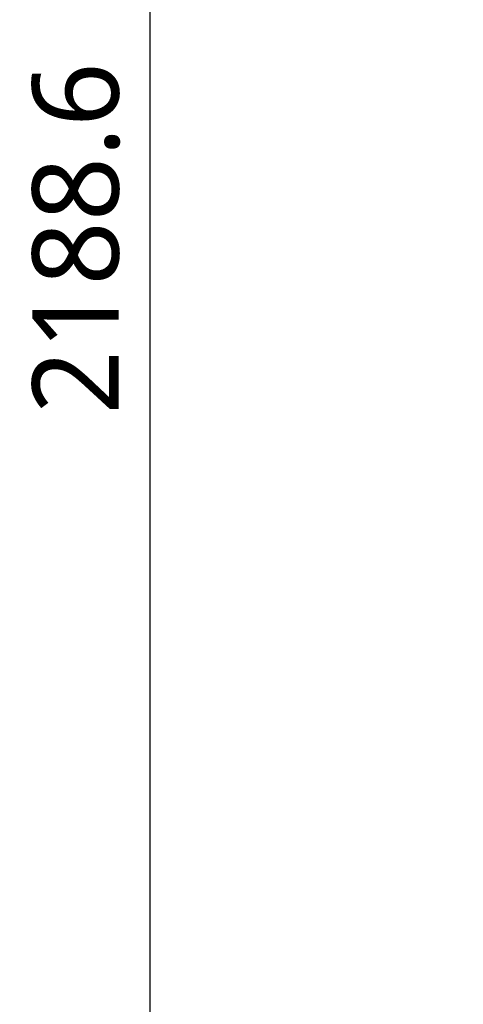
# Model space of a CAD drawing. Header units: millimetres. Extents: x 7426 to 8300, y 123 to 421.
# Tile 158 of 197: x 8091.45 to 8099.16, y 335.17 to 352.26. Entities that reach past the tile are written whole.
import ezdxf

# ---------------------------------------------------------------- set-up
doc = ezdxf.new("R2010")
doc.units = ezdxf.units.MM
doc.layers.add('尺寸标注', color=7, linetype='Continuous')
doc.styles.add('微软雅黑', font='msyh.ttc')
doc.dimstyles.new('尺寸标注_1_20比例', dxfattribs={"dimtxt": 1.5, "dimasz": 1.25, "dimexe": 0.5, "dimexo": 0.4, "dimgap": 0.5, "dimtad": 1, "dimdec": 1, "dimlfac": 20, "dimdsep": 46, "dimtxsty": '微软雅黑', "dimcen": 0.09, "dimadec": 0, "dimazin": 0, "dimtp": 0.01, "dimtm": 0.01, "dimtfac": 1, "dimtdec": 1, "dimtofl": 0, "dimtmove": 0, "dimatfit": 3, "dimfxl": 1, "dimtolj": 1, "dimarcsym": 0})

# ---------------------------------------------------------------- blocks, each defined once
blk = doc.blocks.new('*D1279')
at = {"layer": 'Defpoints', "color": 0}
for p in [(8163.141, 403.178), (8093.717, 293.749), (8143.342, 293.749)]:
    blk.add_point(p, dxfattribs=at)
at = {"layer": '尺寸标注', "color": 0, "lineweight": -2}
for p, q in [((8162.741, 403.178), (8093.217, 403.178)), ((8093.717, 401.928), (8093.717, 294.999)), ((8142.942, 293.749), (8093.217, 293.749))]:
    blk.add_line(p, q, dxfattribs=at)
at = {"layer": '尺寸标注', "color": 0}
for points in [[(8093.926, 401.928), (8093.509, 401.928), (8093.717, 403.178)], [(8093.509, 294.999), (8093.926, 294.999), (8093.717, 293.749)]]:
    blk.add_solid(points, dxfattribs=at)
at = {"layer": '尺寸标注', "color": 0, "insert": (8092.438, 348.463), "char_height": 1.5, "attachment_point": 5, "rotation": 90, "style": '微软雅黑'}
blk.add_mtext('\\A1;2188.6', dxfattribs=at)

msp = doc.modelspace()

# ---------------------------------------------------------------- dimensions: what is measured, and where the dimension line sits
at = {"layer": '尺寸标注'}
dim = msp.add_linear_dim(base=(8093.7172, 293.7489), p1=(8163.1407, 403.1778), p2=(8143.3418, 293.7489), angle=90, dimstyle='尺寸标注_1_20比例', dxfattribs=at)
dim.commit()
dim.dimension.update_dxf_attribs({"geometry": '*D1279', "text_midpoint": (8092.4381, 348.4634)})

doc.saveas('drawing.dxf')
